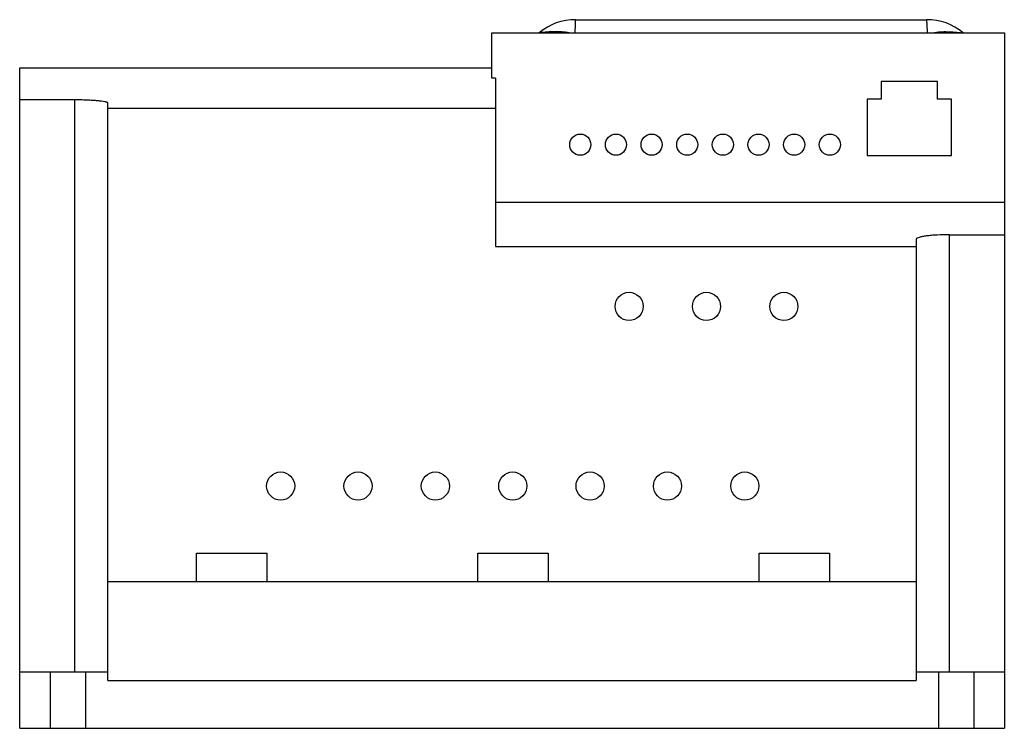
# Model space of a CAD drawing. Header units: millimetres. Extents: x 21 to 161, y 75 to 176.
import ezdxf

# ---------------------------------------------------------------- set-up
doc = ezdxf.new("R2010")
doc.units = ezdxf.units.MM
doc.header["$LTSCALE"] = 16.314839
doc.layers.get('0').update_dxf_attribs({"linetype": 'CONTINUOUS'})

msp = doc.modelspace()

# ---------------------------------------------------------------- linework, layer by layer
at = {"color": 7, "linetype": 'Continuous'}
for p, q in [((99.98, 176.09), (149.88, 176.09)), ((88.09, 167.81), (88.09, 174.22)), ((88.09, 174.22), (160.94, 174.22)), ((160.94, 174.22), (160.94, 75.42)), ((20.94, 75.42), (20.94, 169.24)), ((20.94, 169.24), (88.09, 169.24)), ((88.59, 167.81), (88.09, 167.81)), ((88.59, 167.81), (88.59, 143.87)), ((151.43, 167.32), (143.43, 167.32)), ((143.43, 167.32), (143.43, 164.82)), ((151.43, 164.82), (151.43, 167.32)), ((20.94, 164.75), (28.72, 164.75)), ((28.72, 164.75), (28.72, 83.42)), ((33.45, 82.22), (33.45, 164.3)), ((143.43, 164.82), (141.44, 164.82)), ((141.44, 164.82), (141.44, 156.82)), ((153.44, 164.82), (151.43, 164.82)), ((153.44, 156.82), (153.44, 164.82)), ((33.45, 163.51), (88.59, 163.51)), ((141.44, 156.82), (153.44, 156.82)), ((160.94, 150.14), (88.59, 150.14)), ((148.42, 144.94), (148.42, 82.22)), ((153.15, 145.55), (160.94, 145.55)), ((153.15, 83.42), (153.15, 145.55)), ((88.59, 143.87), (148.42, 143.87)), ((46.09, 96.22), (46.09, 100.28)), ((46.09, 100.28), (56.09, 100.28)), ((56.09, 100.28), (56.09, 96.22)), ((86.09, 100.28), (96.09, 100.28)), ((86.09, 96.22), (86.09, 100.28)), ((96.09, 100.28), (96.09, 96.22)), ((126.09, 100.28), (136.09, 100.28)), ((126.09, 96.22), (126.09, 100.28)), ((136.09, 100.28), (136.09, 96.22)), ((148.42, 96.22), (33.45, 96.22)), ((20.94, 83.42), (33.45, 83.42)), ((25.29, 83.42), (25.29, 75.42)), ((30.29, 83.42), (30.29, 75.42)), ((148.42, 83.42), (160.94, 83.42)), ((151.58, 83.42), (151.58, 75.42)), ((156.58, 83.42), (156.58, 75.42)), ((33.45, 82.22), (148.42, 82.22)), ((20.94, 75.42), (160.94, 75.42))]:
    msp.add_line(p, q, dxfattribs=at)
for centre, radius in [((100.64, 158.34), 1.5), ((105.71, 158.34), 1.5), ((110.78, 158.34), 1.5), ((115.85, 158.34), 1.5), ((120.92, 158.34), 1.5), ((125.99, 158.34), 1.5), ((131.06, 158.34), 1.5), ((136.13, 158.34), 1.5), ((107.59, 135.36), 2), ((118.59, 135.36), 2), ((129.59, 135.36), 2), ((58.04, 109.84), 2), ((69.04, 109.84), 2), ((80.04, 109.84), 2), ((91.04, 109.84), 2), ((102.04, 109.84), 2), ((113.04, 109.84), 2), ((124.04, 109.84), 2)]:
    msp.add_circle(centre, radius, dxfattribs=at)
for centre, radius, start, end in [((99.8, 168.51), 7.58, 88.5858, 131.1212), ((150.11, 168.6), 7.49, 48.6114, 91.693)]:
    msp.add_arc(centre, radius, start, end, dxfattribs=at)
for points, knots in [([(99.92, 174.22), (99.93, 174.53), (99.95, 175.15), (99.97, 175.78), (99.98, 176.09)], [0, 0, 0, 0, 0.499993, 1, 1, 1, 1]), ([(149.88, 176.09), (149.9, 175.78), (149.93, 175.15), (149.95, 174.53), (149.97, 174.22)], [0, 0, 0, 0, 0.500011, 1, 1, 1, 1]), ([(99.08, 174.22), (98.73, 174.3), (98.03, 174.38), (96.63, 174.4), (95.58, 174.31), (94.89, 174.22)], [0, 0, 0, 0, 0.25125, 0.500328, 1, 1, 1, 1]), ([(150.77, 174.22), (151.11, 174.3), (151.82, 174.39), (153.23, 174.41), (154.28, 174.31), (154.98, 174.22)], [0, 0, 0, 0, 0.251341, 0.500359, 1, 1, 1, 1]), ([(28.72, 164.75), (29.02, 164.75), (29.61, 164.74), (30.47, 164.72), (31.26, 164.67), (31.96, 164.62), (32.54, 164.56), (32.94, 164.5), (33.18, 164.44), (33.31, 164.4), (33.4, 164.36), (33.44, 164.32), (33.45, 164.3)], [0, 0, 0, 0, 0.189551, 0.370997, 0.538103, 0.685507, 0.808312, 0.902862, 0.938714, 0.966672, 0.986846, 1, 1, 1, 1]), ([(153.15, 145.55), (152.56, 145.55), (151.7, 145.52), (150.6, 145.45), (149.91, 145.37), (149.33, 145.29), (148.89, 145.19), (148.61, 145.1), (148.47, 145.01), (148.43, 144.96), (148.42, 144.94)], [0, 0, 0, 0, 0.368619, 0.534636, 0.681113, 0.803425, 0.898049, 0.962973, 0.984541, 1, 1, 1, 1])]:
    msp.add_open_spline(points, degree=3, knots=knots, dxfattribs=at)

doc.saveas('drawing.dxf')
